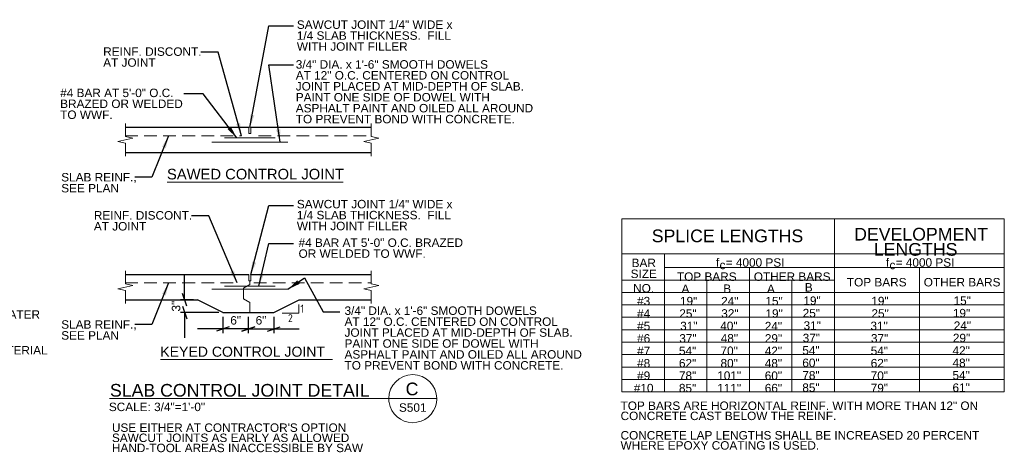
# Model space of a CAD drawing. Header units: inches. Extents: x 7536 to 7977, y 14815 to 15124.
# Tile 8 of 8: x 7744 to 7977, y 15021 to 15124. Entities that reach past the tile are written whole.
import ezdxf
from ezdxf.enums import TextEntityAlignment as Align

# ---------------------------------------------------------------- set-up
doc = ezdxf.new("R2010")
doc.units = ezdxf.units.IN
doc.header["$LTSCALE"] = 12
doc.header["$MEASUREMENT"] = 0
doc.linetypes.add('HIDDEN', pattern=[0.375, 0.25, -0.125])
for name, color, linetype, lineweight in [('G-ANNO-DIM', 1, 'Continuous', 0), ('G-ANNO-TEXT', 7, 'Continuous', 0), ('S-REIN-RBAR', 5, 'Continuous', 13), ('S-SLAB-EDGE', 48, 'Continuous', 30)]:
    doc.layers.add(name, color=color, linetype=linetype, lineweight=lineweight)
doc.styles.add("1 2 1'-0", font='arial.ttf', dxfattribs={"height": 3})
doc.styles.add("3 4 1'-0", font='arial.ttf', dxfattribs={"height": 2})
doc.styles.get("Standard").update_dxf_attribs({"font": 'ARCHSTYL.shx', "width": 0.75, "height": 2})
doc.dimstyles.new("3 4 1'-0", dxfattribs={"dimtxt": 2, "dimasz": 3, "dimexe": 1, "dimexo": 1, "dimgap": 1, "dimtad": 1, "dimdec": 4, "dimzin": 11, "dimdsep": 46, "dimlunit": 4, "dimtxsty": "3 4 1'-0", "dimblk": '_Oblique_0.3', "dimcen": 0.09, "dimadec": 4, "dimazin": 3, "dimtfac": 1, "dimtdec": 4, "dimtofl": 0, "dimtmove": 0, "dimatfit": 3, "dimfxl": 1, "dimfrac": 2, "dimtzin": 11, "dimarcsym": 0})

# ---------------------------------------------------------------- blocks, each defined once
blk = doc.blocks.new('BREAK LINE')
at = {"layer": 'G-ANNO-TEXT', "flags": 128}
blk.add_lwpolyline([(8.36, 9.2), (8.36, 8.47), (8.36, 6.43), (9.96, 6.07), (6.76, 5.34), (8.36, 4.97), (8.36, 2.2)], dxfattribs=at)
blk = doc.blocks.new('_Oblique_0.3')
at = {"color": 0, "linetype": 'ByBlock', "lineweight": -2}
for p, q in [((0, 0), (-1, 0)), ((0.5, 0.167), (-0.5, -0.167))]:
    blk.add_line(p, q, dxfattribs=at)
blk = doc.blocks.new('*D8')
at = {"layer": 'Defpoints', "color": 0, "lineweight": 0, "transparency": 16777216}
for p in [(7792.44, 15054.53), (7798.44, 15054.53), (7798.44, 15050.63)]:
    blk.add_point(p, dxfattribs=at)
at = {"layer": 'G-ANNO-DIM', "color": 0, "lineweight": -2, "transparency": 16777216}
for p, q in [((7792.44, 15053.53), (7792.44, 15049.63)), ((7798.44, 15053.53), (7798.44, 15049.63)), ((7789.44, 15050.63), (7786.44, 15050.63)), ((7801.44, 15050.63), (7804.44, 15050.63))]:
    blk.add_line(p, q, dxfattribs=at)
at = {"layer": 'G-ANNO-DIM', "color": 0, "lineweight": -2, "transparency": 16777216, "xscale": 3, "yscale": 3, "zscale": 3}
blk.add_blockref('_Oblique_0.3', (7792.44, 15050.63), dxfattribs=at)
at = {"layer": 'G-ANNO-DIM', "color": 0, "lineweight": -2, "transparency": 16777216, "xscale": 3, "yscale": 3, "zscale": 3, "rotation": 180}
blk.add_blockref('_Oblique_0.3', (7798.44, 15050.63), dxfattribs=at)
at = {"layer": 'G-ANNO-DIM', "color": 0, "transparency": 16777216, "insert": (7795.44, 15052.66), "char_height": 2, "attachment_point": 5, "style": "3 4 1'-0"}
blk.add_mtext('6"', dxfattribs=at)
blk = doc.blocks.new('*D7')
at = {"layer": 'Defpoints', "color": 0, "lineweight": 0, "transparency": 16777216}
for p in [(7798.44, 15054.53), (7804.44, 15054.53), (7804.44, 15050.63)]:
    blk.add_point(p, dxfattribs=at)
at = {"layer": 'G-ANNO-DIM', "color": 0, "lineweight": -2, "transparency": 16777216}
for p, q in [((7798.44, 15053.53), (7798.44, 15049.63)), ((7804.44, 15053.53), (7804.44, 15049.63)), ((7795.44, 15050.63), (7792.44, 15050.63)), ((7807.44, 15050.63), (7810.44, 15050.63))]:
    blk.add_line(p, q, dxfattribs=at)
at = {"layer": 'G-ANNO-DIM', "color": 0, "lineweight": -2, "transparency": 16777216, "xscale": 3, "yscale": 3, "zscale": 3}
blk.add_blockref('_Oblique_0.3', (7798.44, 15050.63), dxfattribs=at)
at = {"layer": 'G-ANNO-DIM', "color": 0, "lineweight": -2, "transparency": 16777216, "xscale": 3, "yscale": 3, "zscale": 3, "rotation": 180}
blk.add_blockref('_Oblique_0.3', (7804.44, 15050.63), dxfattribs=at)
at = {"layer": 'G-ANNO-DIM', "color": 0, "transparency": 16777216, "insert": (7801.44, 15052.66), "char_height": 2, "attachment_point": 5, "style": "3 4 1'-0"}
blk.add_mtext('6"', dxfattribs=at)
blk = doc.blocks.new('*D9')
at = {"layer": 'Defpoints', "color": 0, "transparency": 16777216}
for p in [(7786.44, 15057.53), (7783.36, 15054.53), (7792.44, 15054.53)]:
    blk.add_point(p, dxfattribs=at)
at = {"layer": 'G-ANNO-DIM', "color": 0, "lineweight": -2, "transparency": 16777216}
for p, q in [((7783.36, 15060.53), (7783.36, 15063.53)), ((7785.44, 15057.53), (7782.36, 15057.53)), ((7791.44, 15054.53), (7782.36, 15054.53)), ((7783.36, 15051.53), (7783.36, 15048.53))]:
    blk.add_line(p, q, dxfattribs=at)
at = {"layer": 'G-ANNO-DIM', "color": 0, "lineweight": -2, "transparency": 16777216, "xscale": 3, "yscale": 3, "zscale": 3}
for p, rotation in [((7783.36, 15057.53), 270), ((7783.36, 15054.53), 90)]:
    blk.add_blockref('_Oblique_0.3', p, dxfattribs=dict(at, rotation=rotation))
at = {"layer": 'G-ANNO-DIM', "color": 0, "transparency": 16777216, "insert": (7781.34, 15056.03), "char_height": 2, "attachment_point": 5, "rotation": 90, "style": "3 4 1'-0"}
blk.add_mtext('3"', dxfattribs=at)

msp = doc.modelspace()

# ---------------------------------------------------------------- linework, layer by layer
at = {"layer": 'G-ANNO-TEXT'}
for p, q in [((7799.06903, 15096.87901), (7799.06903, 15098.37901)), ((7779.18826, 15085.36868), (7820.87069, 15085.36868)), ((7886.89446, 15076.67115, 1.75984), (7886.8942, 15035.74772, 1.75984)), ((7886.89446, 15076.67115, 1.75984), (7937.18834, 15076.67115, 1.75984)), ((7937.18834, 15076.67115, 1.75984), (7937.18804, 15035.74747, 1.75984)), ((7937.1883, 15076.67095, 1.75984), (7977.42349, 15076.67095, 1.75984)), ((7977.42349, 15076.67095, 1.75984), (7977.42319, 15035.74727, 1.75984)), ((7937.1883, 15074.57108, 1.75984), (7937.18804, 15035.74747, 1.75984)), ((7886.89442, 15068.39481, 1.75984), (7937.18832, 15068.39481, 1.75984)), ((7896.9531, 15068.39481, 1.75984), (7896.95289, 15035.74767, 1.75984)), ((7937.18826, 15068.39462, 1.75984), (7977.42347, 15068.39462, 1.75984)), ((7896.95308, 15065.15979, 1.75984), (7937.18829, 15065.15952, 1.75984)), ((7917.07065, 15065.15952, 1.75984), (7917.0704, 15035.74757, 1.75984)), ((7937.18823, 15065.15959, 1.75984), (7977.42344, 15065.15932, 1.75984)), ((7957.3058, 15065.15932, 1.75984), (7957.30555, 15035.74737, 1.75984)), ((7798.81903, 15061.13974), (7798.81903, 15062.02637)), ((7799.06903, 15062.02637), (7799.06903, 15063.52637)), ((7886.89438, 15062.21835, 1.75984), (7937.18827, 15062.21835, 1.75984)), ((7907.01181, 15062.21835, 1.75984), (7907.01157, 15035.74762, 1.75984)), ((7927.12945, 15062.21835, 1.75984), (7927.12921, 15035.74752, 1.75984)), ((7797.32939, 15060.27637, 3.5197), (7798.81903, 15061.13974, 3.5197)), ((7797.32939, 15060.27637, 3.5197), (7797.32939, 15057.77637, 3.5197)), ((7797.32939, 15057.77637, 3.5197), (7798.81903, 15056.91299, 3.5197)), ((7886.89436, 15059.27717, 1.75984), (7937.18824, 15059.27717, 1.75984)), ((7937.1882, 15059.27697, 1.75984), (7977.42339, 15059.27697, 1.75984)), ((7798.81903, 15056.91299), (7798.81903, 15054.52637)), ((7886.89434, 15056.336, 1.75984), (7937.18821, 15056.336, 1.75984)), ((7937.18818, 15056.3358, 1.75984), (7977.42337, 15056.3358, 1.75984)), ((7886.89432, 15053.39482, 1.75984), (7937.18819, 15053.39482, 1.75984)), ((7937.18816, 15053.39462, 1.75984), (7977.42334, 15053.39462, 1.75984)), ((7886.8943, 15050.45365, 1.75984), (7937.18816, 15050.45365, 1.75984)), ((7937.18814, 15050.45345, 1.75984), (7977.42331, 15050.45345, 1.75984)), ((7886.89428, 15047.51247, 1.75984), (7937.18814, 15047.51247, 1.75984)), ((7937.18812, 15047.51227, 1.75984), (7977.42329, 15047.51227, 1.75984)), ((7777.61346, 15043.39835), (7818.4018, 15043.39835)), ((7886.89426, 15044.57129, 1.75984), (7937.18811, 15044.57104, 1.75984)), ((7937.1881, 15044.57104, 1.75984), (7977.42326, 15044.57085, 1.75984)), ((7886.89424, 15041.63012, 1.75984), (7937.18808, 15041.62987, 1.75984)), ((7937.18808, 15041.62987, 1.75984), (7977.42323, 15041.62967, 1.75984)), ((7886.89422, 15038.68893, 1.75984), (7937.18806, 15038.68869, 1.75984)), ((7937.18806, 15038.68869, 1.75984), (7977.42321, 15038.68849, 1.75984)), ((7886.8942, 15035.74772, 1.75984), (7937.18804, 15035.74747, 1.75984)), ((7937.18804, 15035.74747, 1.75984), (7977.4232, 15035.74727, 1.75984))]:
    msp.add_line(p, q, dxfattribs=at)
at = {"layer": 'G-ANNO-TEXT', "color": 7, "linetype": 'Continuous', "lineweight": 13}
msp.add_line((7765.5825, 15034.13888, -3.51967), (7843.04904, 15034.13888, -3.51967), dxfattribs=at)
at = {"layer": 'G-ANNO-TEXT', "flags": 128}
for points in [[(7798.56903, 15098.37901), (7798.56903, 15096.87901), (7799.06903, 15096.87901)], [(7798.56903, 15063.52637), (7798.56903, 15062.02637), (7799.06903, 15062.02637)], [(7806.42877, 15054.38563), (7810.4113, 15054.38563), (7810.4113, 15056.38842)]]:
    msp.add_lwpolyline(points, dxfattribs=at)
at = {"layer": 'G-ANNO-TEXT', "color": 7, "linetype": 'Continuous', "lineweight": 0}
for radius, start, end in [(5.68325, 0, 180), (5.68426, 180, 188.8691645), (5.68426, 350.56955, 0), (5.68426, 188.8691645, 350.56955)]:
    msp.add_arc((7837.3658, 15034.13888, -3.51967), radius, start, end, dxfattribs=at)
at = {"layer": 'G-ANNO-TEXT'}
msp.add_solid([(7807.81903, 15060.02637), (7810.57748, 15061.30737), (7810.01292, 15062.13276)], dxfattribs=at)
at = {"layer": 'S-REIN-RBAR', "linetype": 'HIDDEN'}
for p, q in [((7769.31423, 15096.37901), (7796.81903, 15096.37901)), ((7800.81903, 15096.37901), (7827.50383, 15096.37901)), ((7769.31423, 15061.52637), (7795.76073, 15061.52637)), ((7799.76073, 15061.52637), (7827.50383, 15061.52637))]:
    msp.add_line(p, q, dxfattribs=at)
at = {"layer": 'S-REIN-RBAR'}
for p, q in [((7789.81903, 15094.87901, -7.03937), (7807.81903, 15094.87901, -7.03937)), ((7792.81903, 15095.87901, -7.03937), (7804.81903, 15095.87901, -7.03937)), ((7789.81903, 15060.02637, -7.03937), (7807.81903, 15060.02637, -7.03937)), ((7792.81903, 15060.77637, -7.03937), (7804.81903, 15060.77637, -7.03937))]:
    msp.add_line(p, q, dxfattribs=at)
at = {"layer": 'S-SLAB-EDGE'}
for p, q in [((7769.32628, 15098.37901), (7798.56903, 15098.37901)), ((7799.06903, 15098.37901), (7827.55129, 15098.37901)), ((7769.32628, 15092.37901), (7827.55129, 15092.37901)), ((7769.32628, 15063.52637), (7798.56903, 15063.52637)), ((7799.06903, 15063.52637), (7827.55129, 15063.52637)), ((7769.32628, 15057.52637), (7786.43878, 15057.52637)), ((7792.43878, 15054.52637), (7786.43878, 15057.52637)), ((7804.43878, 15054.52637), (7810.43878, 15057.52637)), ((7810.43878, 15057.52637), (7827.55129, 15057.52637)), ((7792.43878, 15054.52637), (7804.43878, 15054.52637))]:
    msp.add_line(p, q, dxfattribs=at)

# ---------------------------------------------------------------- block references
at = {"layer": 'G-ANNO-TEXT', "xscale": 1.1070826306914, "yscale": 1.1070826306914}
for p in [(7760.06589, 15089.07706), (7818.29091, 15089.07706), (7760.06589, 15054.22442), (7818.29091, 15054.22442)]:
    msp.add_blockref('BREAK LINE', p, dxfattribs=at)

# ---------------------------------------------------------------- texts
at = {"layer": 'G-ANNO-TEXT', "color": 7, "linetype": 'Continuous', "lineweight": 0}
for s, p in [('1', (7810.79324, 15056.38403, -3.51967)), ('2', (7807.84824, 15054.14281, -3.51967))]:
    msp.add_text(s, height=1.88976, dxfattribs=at).set_placement(p, align=Align.TOP_LEFT)
at = {"layer": 'G-ANNO-TEXT', "color": 7, "linetype": 'Continuous', "lineweight": 0, "style": "1 2 1'-0"}
msp.add_text('C', height=3, dxfattribs=at).set_placement((7837.19071, 15036.43955, -3.51967), align=Align.MIDDLE_CENTER)
at = {"layer": 'G-ANNO-TEXT', "color": 7, "linetype": 'Continuous', "lineweight": 0, "style": "3 4 1'-0"}
msp.add_text('S501', height=2, dxfattribs=at).set_placement((7837.36611, 15031.03596, -3.51967), align=Align.CENTER)
at = {"layer": 'G-ANNO-TEXT', "color": 7, "char_height": 2, "attachment_point": 1, "line_spacing_factor": 0.776524, "style": "3 4 1'-0"}
for s, insert in [('SAWCUT JOINT 1/4" WIDE x\\P1/4 SLAB THICKNESS.  FILL\\PWITH JOINT FILLER', (7809.92605, 15123.66753)), ('REINF. DISCONT.\\PAT JOINT', (7764.07838, 15117.28403)), ('3/4" DIA. x 1\'-6" SMOOTH DOWELS\\PAT 12" O.C. CENTERED ON CONTROL\\PJOINT PLACED AT MID-DEPTH OF SLAB.\\PPAINT ONE SIDE OF DOWEL WITH \\PASPHALT PAINT AND OILED ALL AROUND\\PTO PREVENT BOND WITH CONCRETE.', (7809.67223, 15114.2494)), ('#4 BAR AT 5\'-0" O.C.\\PBRAZED OR WELDED\\PTO WWF.', (7753.89411, 15107.51609)), ('SLAB REINF.,\\PSEE PLAN', (7754.13944, 15087.54755)), ('SAWCUT JOINT 1/4" WIDE x\\P1/4 SLAB THICKNESS.  FILL\\PWITH JOINT FILLER', (7809.92605, 15081.18042)), ('REINF. DISCONT.\\PAT JOINT', (7761.87053, 15078.52947)), ('#4 BAR AT 5\'-0" O.C. BRAZED\\POR WELDED TO WWF.', (7810.33396, 15072.06105)), ('4" CAPILLARY WATER\\PBARRIER', (7719.5674, 15055.06261)), ('3/4" DIA. x 1\'-6" SMOOTH DOWELS\\PAT 12" O.C. CENTERED ON CONTROL\\PJOINT PLACED AT MID-DEPTH OF SLAB.\\PPAINT ONE SIDE OF DOWEL WITH \\PASPHALT PAINT AND OILED ALL AROUND\\PTO PREVENT BOND WITH CONCRETE.', (7821.21799, 15055.96319)), ('SLAB REINF.,\\PSEE PLAN', (7754.13944, 15052.69491)), ('SUB-GRADE MATERIAL\\PAS APPROVED', (7719.5674, 15046.59247))]:
    msp.add_mtext(s, dxfattribs=dict(at, insert=insert))
at = {"layer": 'G-ANNO-TEXT', "color": 7, "linetype": 'Continuous', "lineweight": 13, "attachment_point": 7, "line_spacing_factor": 0.72}
for s, insert, char_height, style in [('\\fArial|b0|i0|c00|p39;\\H1.25x;SAWED CONTROL JOINT', (7779.17828, 15086.00059, -3.51967), 2, "3 4 1'-0"), ('\\fArial|b0|i0|c00|p39;SPLICE LENGTHS', (7893.95466, 15071.12609, -1.75982), 3, "1 2 1'-0"), ('\\fArial|b0|i0|c00|p39;DEVELOPMENT \\P    LENGTHS', (7941.87508, 15067.92756, -1.75982), 3, "1 2 1'-0"), ('\\fArial|b0|i0|c00|p39;\\H0.79375x;KEYED CONTROL JOINT', (7777.60348, 15044.03027, -3.51967), 3, "1 2 1'-0"), ('\\fArial|b0|i0|c00|p39;SLAB CONTROL JOINT DETAIL', (7765.67848, 15034.57455, -3.51967), 3, "1 2 1'-0")]:
    msp.add_mtext(s, dxfattribs=dict(at, insert=insert, char_height=char_height, style=style))
at = {"layer": 'G-ANNO-TEXT', "char_height": 2, "attachment_point": 8, "style": "3 4 1'-0"}
for s, insert, line_spacing_factor in [('\\fArial|b0|i0|c00|p39;BAR\\PSIZE', (7892.06053, 15062.66102, 1.75984), 0.776524), ('\\fArial|b0|i0|c00|p39;f  = 4000 PSI', (7917.25484, 15065.33672, 1.75984), 0.6), ('\\fArial|b0|i0|c00|p39;f  = 4000 PSI', (7957.48999, 15065.33652, 1.75984), 0.6), ('\\fArial|b0|i0|c00|p39;TOP BARS', (7906.98125, 15061.991, 1.75984), 0.6), ('\\fArial|b0|i0|c00|p39;c', (7910.70423, 15064.75024, 1.75984), 0.6), ('\\fArial|b0|i0|c00|p39;OTHER BARS', (7927.19653, 15061.991, 1.75984), 0.6), ('\\fArial|b0|i0|c00|p39;c', (7950.93938, 15064.75005, 1.75984), 0.6), ('\\fArial|b0|i0|c00|p39;TOP BARS', (7947.2164, 15060.67407, 1.75984), 0.6), ('\\fArial|b0|i0|c00|p39;OTHER BARS', (7967.43168, 15060.67407, 1.75984), 0.6), ('\\fArial|b0|i0|c00|p39;NO.', (7892.03552, 15059.2323, 1.75984), 0.6), ('\\fArial|b0|i0|c00|p39;A', (7901.93528, 15059.14189, 1.75984), 0.6), ('\\fArial|b0|i0|c00|p39;B', (7911.81034, 15059.15906, 1.75984), 0.6), ('\\fArial|b0|i0|c00|p39;A', (7922.17192, 15059.13891, 1.75984), 0.6), ('\\fArial|b0|i0|c00|p39;B', (7931.12055, 15059.49286, 1.75984), 0.6), ('\\fArial|b0|i0|c00|p39;#3', (7892.03552, 15056.20071, 1.75984), 0.6), ('\\fArial|b0|i0|c00|p39;19"', (7902.68533, 15056.20071, 1.75984), 0.6), ('\\fArial|b0|i0|c00|p39;24"', (7912.42803, 15056.21788, 1.75984), 0.6), ('\\fArial|b0|i0|c00|p39;15"', (7922.90726, 15056.19773, 1.75984), 0.6), ('\\fArial|b0|i0|c00|p39;19"', (7931.8999, 15056.30062, 1.75984), 0.6), ('\\fArial|b0|i0|c00|p39;19"', (7947.98695, 15056.21769, 1.75984), 0.6), ('\\fArial|b0|i0|c00|p39;15"', (7967.45882, 15056.30042, 1.75984), 0.6), ('\\fArial|b0|i0|c00|p39;#4', (7892.0355, 15053.25954, 1.75984), 0.6), ('\\fArial|b0|i0|c00|p39;25"', (7902.52357, 15053.25954, 1.75984), 0.6), ('\\fArial|b0|i0|c00|p39;32"', (7912.45744, 15053.27671, 1.75984), 0.6), ('\\fArial|b0|i0|c00|p39;19"', (7922.92197, 15053.25656, 1.75984), 0.6), ('\\fArial|b0|i0|c00|p39;25"', (7931.73814, 15053.35944, 1.75984), 0.6), ('\\fArial|b0|i0|c00|p39;25"', (7948.01636, 15053.27651, 1.75984), 0.6), ('\\fArial|b0|i0|c00|p39;19"', (7967.29706, 15053.35925, 1.75984), 0.6), ('\\fArial|b0|i0|c00|p39;#5', (7892.03548, 15050.31836, 1.75984), 0.6), ('\\fArial|b0|i0|c00|p39;31"', (7902.72945, 15050.31836, 1.75984), 0.6), ('\\fArial|b0|i0|c00|p39;40"', (7912.22215, 15050.33553, 1.75984), 0.6), ('\\fArial|b0|i0|c00|p39;24"', (7922.7602, 15050.31538, 1.75984), 0.6), ('\\fArial|b0|i0|c00|p39;31"', (7931.94402, 15050.41827, 1.75984), 0.6), ('\\fArial|b0|i0|c00|p39;31"', (7947.78107, 15050.33534, 1.75984), 0.6), ('\\fArial|b0|i0|c00|p39;24"', (7967.50294, 15050.41807, 1.75984), 0.6), ('\\fArial|b0|i0|c00|p39;#6', (7892.03546, 15047.37719, 1.75984), 0.6), ('\\fArial|b0|i0|c00|p39;37"', (7902.52357, 15047.37719, 1.75984), 0.6), ('\\fArial|b0|i0|c00|p39;48"', (7912.33979, 15047.39436, 1.75984), 0.6), ('\\fArial|b0|i0|c00|p39;29"', (7922.77491, 15047.37421, 1.75984), 0.6), ('\\fArial|b0|i0|c00|p39;37"', (7931.73814, 15047.47709, 1.75984), 0.6), ('\\fArial|b0|i0|c00|p39;37"', (7947.89871, 15047.39416, 1.75984), 0.6), ('\\fArial|b0|i0|c00|p39;29"', (7967.29706, 15047.4769, 1.75984), 0.6), ('\\fArial|b0|i0|c00|p39;#7', (7892.03544, 15044.43601, 1.75984), 0.6), ('\\fArial|b0|i0|c00|p39;54"', (7902.43533, 15044.43601, 1.75984), 0.6), ('\\fArial|b0|i0|c00|p39;70"', (7912.28097, 15044.45318, 1.75984), 0.6), ('\\fArial|b0|i0|c00|p39;42"', (7922.7602, 15044.43303, 1.75984), 0.6), ('\\fArial|b0|i0|c00|p39;54"', (7931.6499, 15044.53592, 1.75984), 0.6), ('\\fArial|b0|i0|c00|p39;54"', (7947.83989, 15044.45299, 1.75984), 0.6), ('\\fArial|b0|i0|c00|p39;42"', (7967.20882, 15044.53572, 1.75984), 0.6), ('\\fArial|b0|i0|c00|p39;#8', (7892.03542, 15041.49483, 1.75984), 0.6), ('\\fArial|b0|i0|c00|p39;62"', (7902.43532, 15041.49484, 1.75984), 0.6), ('\\fArial|b0|i0|c00|p39;80"', (7912.28096, 15041.51201, 1.75984), 0.6), ('\\fArial|b0|i0|c00|p39;48"', (7922.7602, 15041.49186, 1.75984), 0.6), ('\\fArial|b0|i0|c00|p39;60"', (7931.6499, 15041.59474, 1.75984), 0.6), ('\\fArial|b0|i0|c00|p39;62"', (7947.83988, 15041.51181, 1.75984), 0.6), ('\\fArial|b0|i0|c00|p39;48"', (7967.20882, 15041.59455, 1.75984), 0.6), ('\\fArial|b0|i0|c00|p39;78"', (7902.4353, 15038.55366, 1.75984), 0.6), ('\\fArial|b0|i0|c00|p39;101"', (7912.28094, 15038.57083, 1.75984), 0.6), ('\\fArial|b0|i0|c00|p39;60"', (7922.76018, 15038.55068, 1.75984), 0.6), ('\\fArial|b0|i0|c00|p39;78"', (7931.64988, 15038.65357, 1.75984), 0.6), ('\\fArial|b0|i0|c00|p39;70"', (7947.83986, 15038.57064, 1.75984), 0.6), ('\\fArial|b0|i0|c00|p39;54"', (7967.2088, 15038.65337, 1.75984), 0.6), ('\\fArial|b0|i0|c00|p39;#9', (7892.0354, 15038.55366, 1.75984), 0.6), ('\\fArial|b0|i0|c00|p39;#10', (7892.03538, 15035.61248, 1.75984), 0.6), ('\\fArial|b0|i0|c00|p39;85"', (7902.43528, 15035.61248, 1.75984), 0.6), ('\\fArial|b0|i0|c00|p39;111"', (7912.28093, 15035.62965, 1.75984), 0.6), ('\\fArial|b0|i0|c00|p39;66"', (7922.76016, 15035.6095, 1.75984), 0.6), ('\\fArial|b0|i0|c00|p39;85"', (7931.64986, 15035.71239, 1.75984), 0.6), ('\\fArial|b0|i0|c00|p39;79"', (7947.83984, 15035.62946, 1.75984), 0.6), ('\\fArial|b0|i0|c00|p39;61"', (7967.20878, 15035.71219, 1.75984), 0.6)]:
    msp.add_mtext(s, dxfattribs=dict(at, insert=insert, line_spacing_factor=line_spacing_factor))
at = {"layer": 'G-ANNO-TEXT', "color": 7, "linetype": 'Continuous', "lineweight": 0, "char_height": 2, "line_spacing_factor": 0.72, "style": "3 4 1'-0"}
for s, insert, attachment_point in [('\\fArial|b0|i0|c00|p39;SCALE: 3/4"=1\'-0"', (7776.81111, 15031.16435, -3.51967), 8), ('\\fArial|b0|i0|c00|p39;TOP BARS ARE HORIZONTAL REINF. WITH MORE THAN 12" ON\\PCONCRETE CAST BELOW THE REINF.', (7886.5688, 15033.46589, -1.75982), 1), ("USE EITHER AT CONTRACTOR'S OPTION\\PSAWCUT JOINTS AS EARLY AS ALLOWED\\PHAND-TOOL AREAS INACCESSIBLE BY SAW", (7766.14707, 15028.27787, -3.51967), 1), ('\\fArial|b0|i0|c00|p39;CONCRETE LAP LENGTHS SHALL BE INCREASED 20 PERCENT\\PWHERE EPOXY COATING IS USED.', (7886.5688, 15026.46908, -1.75982), 1)]:
    msp.add_mtext(s, dxfattribs=dict(at, insert=insert, attachment_point=attachment_point))

# ---------------------------------------------------------------- dimensions: what is measured, and where the dimension line sits
at = {"layer": 'G-ANNO-DIM'}
dim = msp.add_linear_dim(base=(7783.36308, 15054.52637), p1=(7786.43878, 15057.52637), p2=(7792.43878, 15054.52637), angle=270, dimstyle="3 4 1'-0", dxfattribs=at)
dim.commit()
dim.dimension.update_dxf_attribs({"geometry": '*D9', "text_midpoint": (7783.36308, 15056.02637), "dimtype": 160})
for base, p1, p2, picture, middle in [((7798.43878, 15050.63486), (7792.43878, 15054.52637), (7798.43878, 15054.52637), '*D8', (7795.43878, 15050.63486)), ((7804.43878, 15050.63486), (7798.43878, 15054.52637), (7804.43878, 15054.52637), '*D7', (7801.43878, 15050.63486))]:
    dim = msp.add_linear_dim(base=base, p1=p1, p2=p2, dimstyle="3 4 1'-0", dxfattribs=at)
    dim.commit()
    dim.dimension.update_dxf_attribs({"geometry": picture, "text_midpoint": middle, "dimtype": 160})

# ---------------------------------------------------------------- leaders
at = {"layer": 'G-ANNO-TEXT'}
for points in [[(7798.83052, 15098.31467), (7803.30247, 15122.37777), (7809.11709, 15122.37777)], [(7796.81903, 15096.37901), (7791.28563, 15116.17766), (7787.21049, 15116.17766)], [(7805.94113, 15094.87901), (7803.30247, 15113.12128), (7809.11709, 15113.12128)], [(7795.69996, 15095.87901), (7787.71706, 15106.2914), (7783.20658, 15106.2914)], [(7779.57555, 15096.37901), (7775.62337, 15086.56036), (7771.54823, 15086.56036)], [(7799.06903, 15063.52637), (7803.30247, 15079.89065), (7809.11709, 15079.89065)], [(7795.76073, 15061.52637), (7789.07778, 15077.42309), (7785.00264, 15077.42309)], [(7800.95738, 15060.77637), (7803.30247, 15070.83636), (7809.11709, 15070.83636)], [(7807.81903, 15060.02637), (7811.73979, 15062.70815), (7816.13125, 15054.72849), (7820.06843, 15054.72849)], [(7779.57555, 15061.52637), (7775.62337, 15051.70773), (7771.54823, 15051.70773)]]:
    msp.add_leader(points, dimstyle="3 4 1'-0", override={"dimgap": 2}, dxfattribs=at)

doc.saveas('drawing.dxf')
